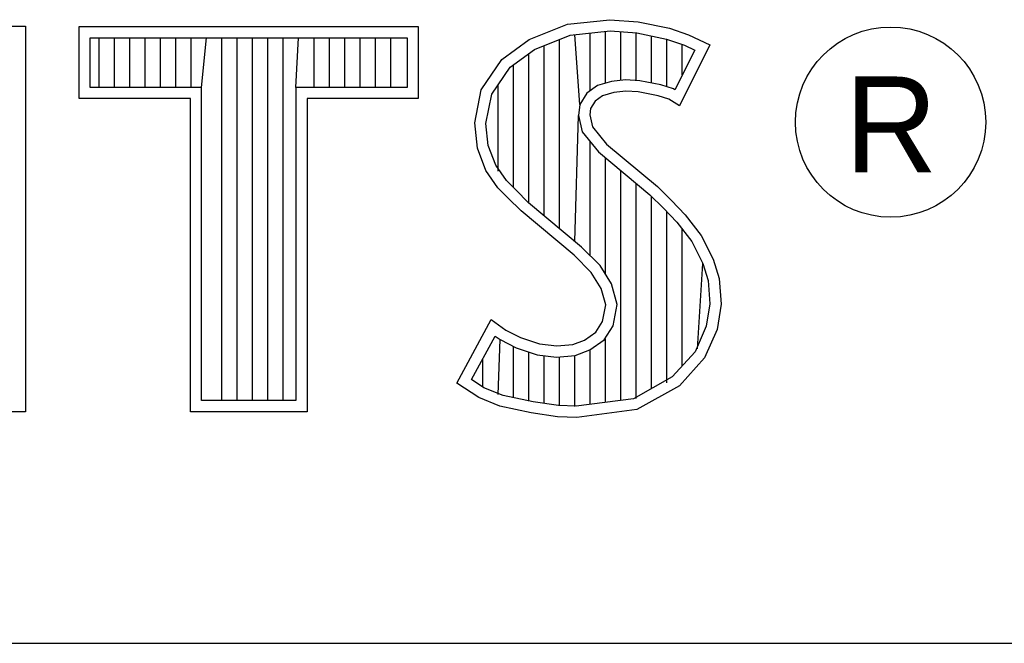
# Model space of a CAD drawing. Header units: inches. Extents: x 0 to 22, y 0 to 17.
# Tile 14 of 30: x 18.438 to 18.867, y 2.37 to 2.641. Entities that reach past the tile are written whole.
import ezdxf

# ---------------------------------------------------------------- set-up
doc = ezdxf.new("R2010")
doc.units = ezdxf.units.IN
doc.header["$LTSCALE"] = 1.21
doc.header["$MEASUREMENT"] = 0
doc.layers.get('0').update_dxf_attribs({"linetype": 'CONTINUOUS'})
doc.styles.add('TEXTSTYLE_2', font='txt')

msp = doc.modelspace()

# ---------------------------------------------------------------- linework, layer by layer
at = {"color": 2, "linetype": 'CONTINUOUS'}
for p, q in [((18.65986, 2.63269), (18.67656, 2.63931)), ((18.67656, 2.63931), (18.695, 2.64132)), ((18.695, 2.64132), (18.70739, 2.64046)), ((18.70739, 2.64046), (18.72093, 2.63758)), ((18.40096, 2.63846), (18.44078, 2.63846)), ((18.44078, 2.63846), (18.44078, 2.47075)), ((18.46415, 2.63829), (18.61167, 2.63829)), ((18.46415, 2.60704), (18.46415, 2.63829)), ((18.61167, 2.63829), (18.61167, 2.60704)), ((18.66222, 2.6284), (18.67774, 2.63455)), ((18.67774, 2.63455), (18.6951, 2.63645)), ((18.68193, 2.60437), (18.6798, 2.63478)), ((18.68648, 2.61032), (18.68648, 2.63551)), ((18.69315, 2.61366), (18.69315, 2.63624)), ((18.6951, 2.63645), (18.70671, 2.63564)), ((18.69983, 2.61488), (18.69983, 2.63612)), ((18.7065, 2.61485), (18.7065, 2.63566)), ((18.70671, 2.63564), (18.71963, 2.63289)), ((18.71318, 2.61373), (18.71318, 2.63427)), ((18.72093, 2.63758), (18.72928, 2.6347)), ((18.72928, 2.6347), (18.7385, 2.63038)), ((18.469, 2.63343), (18.60682, 2.63343)), ((18.469, 2.61189), (18.469, 2.63343)), ((18.47286, 2.61189), (18.47286, 2.63343)), ((18.47954, 2.61189), (18.47954, 2.63343)), ((18.48621, 2.61189), (18.48621, 2.63343)), ((18.49289, 2.61189), (18.49289, 2.63343)), ((18.49957, 2.61189), (18.49957, 2.63343)), ((18.50624, 2.61189), (18.50624, 2.63343)), ((18.51292, 2.61189), (18.51292, 2.63343)), ((18.51738, 2.61189), (18.51959, 2.63343)), ((18.52627, 2.47561), (18.52627, 2.63343)), ((18.53294, 2.47561), (18.53294, 2.63343)), ((18.53962, 2.47561), (18.53962, 2.63343)), ((18.54629, 2.47561), (18.54629, 2.63343)), ((18.55297, 2.47561), (18.55297, 2.63343)), ((18.55844, 2.61189), (18.55964, 2.63343)), ((18.56632, 2.61189), (18.56632, 2.63343)), ((18.57299, 2.61189), (18.57299, 2.63343)), ((18.57967, 2.61189), (18.57967, 2.63343)), ((18.58635, 2.61189), (18.58635, 2.63343)), ((18.59302, 2.61189), (18.59302, 2.63343)), ((18.5997, 2.61189), (18.5997, 2.63343)), ((18.60682, 2.63343), (18.60682, 2.61189)), ((18.64805, 2.62405), (18.65986, 2.63269)), ((18.66645, 2.55603), (18.66645, 2.63008)), ((18.67313, 2.55044), (18.67313, 2.63272)), ((18.71963, 2.63289), (18.72746, 2.6302)), ((18.71985, 2.6121), (18.71985, 2.63282)), ((18.7385, 2.63038), (18.72525, 2.60389)), ((18.72653, 2.6173), (18.72653, 2.63052)), ((18.72746, 2.6302), (18.73193, 2.6281)), ((18.6516, 2.62063), (18.66222, 2.6284)), ((18.65978, 2.5616), (18.65978, 2.62661)), ((18.73193, 2.6281), (18.7233, 2.61084)), ((18.63911, 2.6108), (18.64805, 2.62405)), ((18.6531, 2.56827), (18.6531, 2.62173)), ((18.64368, 2.6089), (18.6516, 2.62063)), ((18.64642, 2.57542), (18.64642, 2.61296)), ((18.69577, 2.61443), (18.68966, 2.61263)), ((18.70177, 2.6151), (18.69577, 2.61443)), ((18.708, 2.61477), (18.70177, 2.6151)), ((18.71723, 2.61292), (18.708, 2.61477)), ((18.72268, 2.61122), (18.71723, 2.61292)), ((18.51738, 2.61189), (18.469, 2.61189)), ((18.51738, 2.47561), (18.51738, 2.61189)), ((18.60682, 2.61189), (18.55844, 2.61189)), ((18.55844, 2.61189), (18.55844, 2.47561)), ((18.63623, 2.59641), (18.63911, 2.6108)), ((18.64114, 2.59618), (18.64368, 2.6089)), ((18.68506, 2.60929), (18.68193, 2.60437)), ((18.68966, 2.61263), (18.68506, 2.60929)), ((18.69673, 2.60965), (18.69183, 2.60821)), ((18.70192, 2.61023), (18.69673, 2.60965)), ((18.70739, 2.60994), (18.70192, 2.61023)), ((18.71603, 2.60821), (18.70739, 2.60994)), ((18.7233, 2.61084), (18.72268, 2.61122)), ((18.51253, 2.60704), (18.46415, 2.60704)), ((18.51253, 2.47075), (18.51253, 2.60704)), ((18.61167, 2.60704), (18.56329, 2.60704)), ((18.56329, 2.60704), (18.56329, 2.47075)), ((18.68193, 2.60437), (18.68145, 2.59957)), ((18.68866, 2.60591), (18.68665, 2.60274)), ((18.69183, 2.60821), (18.68866, 2.60591)), ((18.72064, 2.60677), (18.71603, 2.60821)), ((18.72525, 2.60389), (18.72064, 2.60677)), ((18.68665, 2.60274), (18.68636, 2.59986)), ((18.63739, 2.58546), (18.63623, 2.59641)), ((18.64215, 2.58661), (18.64114, 2.59618)), ((18.6798, 2.54485), (18.68145, 2.59957)), ((18.68145, 2.59957), (18.68302, 2.59251)), ((18.68636, 2.59986), (18.68751, 2.59468)), ((18.68302, 2.59251), (18.69009, 2.58376)), ((18.68751, 2.59468), (18.69356, 2.58719)), ((18.68648, 2.53865), (18.68648, 2.58823)), ((18.69356, 2.58719), (18.71574, 2.56876)), ((18.64113, 2.57567), (18.63739, 2.58546)), ((18.64546, 2.57796), (18.64215, 2.58661)), ((18.69009, 2.58376), (18.71247, 2.56517)), ((18.69315, 2.53054), (18.69315, 2.58122)), ((18.64632, 2.56819), (18.64113, 2.57567)), ((18.65006, 2.57131), (18.64546, 2.57796)), ((18.69983, 2.4757), (18.69983, 2.57567)), ((18.65407, 2.5673), (18.65006, 2.57131)), ((18.7065, 2.47658), (18.7065, 2.57013)), ((18.65064, 2.56387), (18.64632, 2.56819)), ((18.65968, 2.56169), (18.65407, 2.5673)), ((18.71574, 2.56876), (18.72179, 2.56272)), ((18.6564, 2.55811), (18.65064, 2.56387)), ((18.68273, 2.5424), (18.65968, 2.56169)), ((18.71247, 2.56517), (18.71832, 2.55932)), ((18.71318, 2.48087), (18.71318, 2.56446)), ((18.72179, 2.56272), (18.72784, 2.55638)), ((18.67945, 2.53882), (18.6564, 2.55811)), ((18.71832, 2.55932), (18.72416, 2.55321)), ((18.71985, 2.48336), (18.71985, 2.55772)), ((18.72416, 2.55321), (18.73063, 2.54486)), ((18.72784, 2.55638), (18.73476, 2.54745)), ((18.72653, 2.49074), (18.72653, 2.55015)), ((18.73063, 2.54486), (18.73542, 2.53527)), ((18.73476, 2.54745), (18.73994, 2.53709)), ((18.69076, 2.53437), (18.68273, 2.5424)), ((18.68694, 2.53133), (18.67945, 2.53882)), ((18.73994, 2.53709), (18.74253, 2.52874)), ((18.69574, 2.5264), (18.69076, 2.53437)), ((18.7332, 2.49811), (18.73542, 2.53527)), ((18.73542, 2.53527), (18.73774, 2.52782)), ((18.69126, 2.52442), (18.68694, 2.53133)), ((18.73774, 2.52782), (18.73851, 2.5177)), ((18.74253, 2.52874), (18.7434, 2.51751)), ((18.69327, 2.51722), (18.69126, 2.52442)), ((18.69826, 2.51741), (18.69574, 2.5264)), ((18.69183, 2.51002), (18.69327, 2.51722)), ((18.69642, 2.5082), (18.69826, 2.51741)), ((18.73851, 2.5177), (18.73697, 2.50795)), ((18.7434, 2.51751), (18.74167, 2.50657)), ((18.62846, 2.48324), (18.64344, 2.51089)), ((18.64344, 2.51089), (18.64977, 2.50628)), ((18.64977, 2.50628), (18.65611, 2.50311)), ((18.68895, 2.50541), (18.69183, 2.51002)), ((18.69255, 2.50201), (18.69642, 2.5082)), ((18.73697, 2.50795), (18.73207, 2.49686)), ((18.74167, 2.50657), (18.7362, 2.49418)), ((18.63483, 2.48483), (18.64506, 2.5037)), ((18.64506, 2.5037), (18.64724, 2.50211)), ((18.64642, 2.47829), (18.64724, 2.50211)), ((18.64724, 2.50211), (18.65423, 2.49862)), ((18.65611, 2.50311), (18.66447, 2.50023)), ((18.67887, 2.49994), (18.68406, 2.50196)), ((18.68406, 2.50196), (18.68895, 2.50541)), ((18.68637, 2.49765), (18.69255, 2.50201)), ((18.69315, 2.47482), (18.69315, 2.50243)), ((18.6531, 2.47687), (18.6531, 2.49901)), ((18.65423, 2.49862), (18.66338, 2.49547)), ((18.66447, 2.50023), (18.67195, 2.49937)), ((18.67195, 2.49937), (18.67887, 2.49994)), ((18.67997, 2.49516), (18.68637, 2.49765)), ((18.68648, 2.47394), (18.68648, 2.49769)), ((18.63975, 2.48142), (18.63975, 2.49389)), ((18.65978, 2.47534), (18.65978, 2.49671)), ((18.66338, 2.49547), (18.67188, 2.49449)), ((18.66645, 2.47433), (18.66645, 2.49512)), ((18.67188, 2.49449), (18.67997, 2.49516)), ((18.67313, 2.47333), (18.67313, 2.49434)), ((18.6798, 2.47306), (18.6798, 2.4951)), ((18.73207, 2.49686), (18.72218, 2.48593)), ((18.7362, 2.49418), (18.72525, 2.48209)), ((18.64025, 2.48122), (18.63483, 2.48483)), ((18.72218, 2.48593), (18.70525, 2.47641)), ((18.63796, 2.47691), (18.62846, 2.48324)), ((18.64861, 2.47782), (18.64025, 2.48122)), ((18.72525, 2.48209), (18.70681, 2.47172)), ((18.64718, 2.47316), (18.63796, 2.47691)), ((18.66159, 2.47506), (18.64861, 2.47782)), ((18.70525, 2.47641), (18.68036, 2.47313)), ((18.55844, 2.47561), (18.51738, 2.47561)), ((18.66072, 2.47028), (18.64718, 2.47316)), ((18.67269, 2.4734), (18.66159, 2.47506)), ((18.68036, 2.47313), (18.67269, 2.4734)), ((18.70681, 2.47172), (18.6806, 2.46827)), ((18.44078, 2.47075), (18.40701, 2.47075)), ((18.56329, 2.47075), (18.51253, 2.47075)), ((18.67224, 2.46856), (18.66072, 2.47028)), ((18.6806, 2.46827), (18.67224, 2.46856)), ((16.7288, 2.37), (21.5, 2.37))]:
    msp.add_line(p, q, dxfattribs=at)
msp.add_circle((18.81716, 2.59676), 0.04138, dxfattribs=at)

# ---------------------------------------------------------------- texts
at = {"color": 2, "linetype": 'CONTINUOUS', "insert": (18.7972, 2.61661), "char_height": 0.04175, "width": 0.0417529, "attachment_point": 1, "line_spacing_factor": 0.9, "style": 'TEXTSTYLE_2'}
msp.add_mtext('R', dxfattribs=at)

doc.saveas('drawing.dxf')
